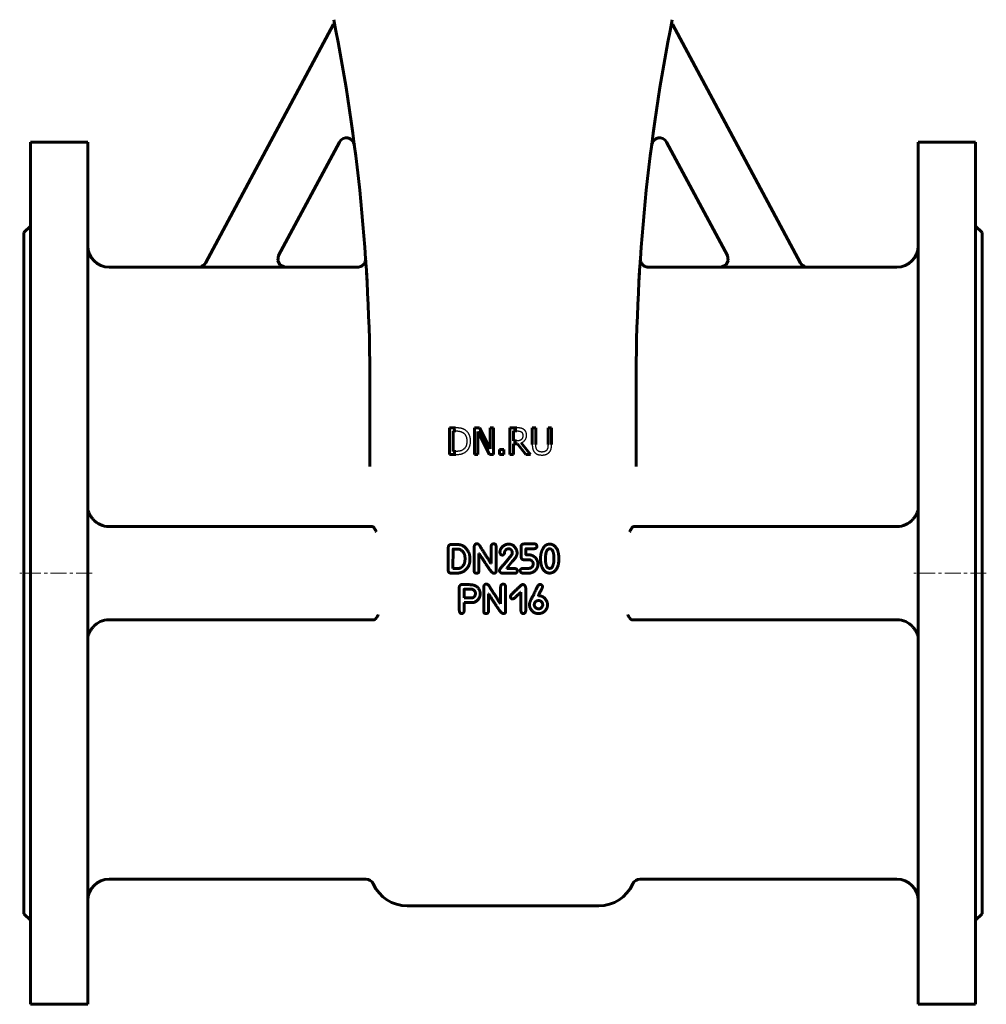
# Model space of a CAD drawing. Header units: millimetres. Extents: x -227 to 227, y -485 to 487.
# Tile 1 of 4: x -227 to 227, y -485 to -22. Entities that reach past the tile are written whole.
import ezdxf

# ---------------------------------------------------------------- set-up
doc = ezdxf.new("R2010")
doc.units = ezdxf.units.MM
for name, pattern in [('K5LT-1', [0]), ('K5LT_AXLED', [12, 7.5, -1.5, 1.5, -1.5]), ('K5LT_BASIC', [0])]:
    doc.linetypes.add(name, pattern=pattern)
doc.layers.add('Системный слой (1)', color=7, linetype='Continuous', true_color=0x6c6c6c)

# ---------------------------------------------------------------- blocks, each defined once
blk = doc.blocks.new('U3')
at = {"layer": 'Системный слой (1)', "color": 143, "linetype": 'K5LT_BASIC', "lineweight": 60, "true_color": 0x33acca}
for p, q in [((-225, -122.25), (-225, -282.25)), ((-225, -282.25), (-225, -442.25))]:
    blk.add_line(p, q, dxfattribs=at)
blk = doc.blocks.new('U8')
at = {"layer": 'Системный слой (1)', "color": 143, "linetype": 'K5LT_BASIC', "lineweight": 60, "true_color": 0x33acca}
for p, q in [((-105.39, -132.98), (-105.78, -135.37)), ((-105.78, -135.37), (-104.77, -137.37)), ((-104.77, -137.37), (-102.79, -138.43)), ((-102.79, -138.43), (-102.09, -138.5))]:
    blk.add_line(p, q, dxfattribs=at)
blk = doc.blocks.new('U9')
at = {"layer": 'Системный слой (1)', "color": 143, "linetype": 'K5LT_BASIC', "lineweight": 60, "true_color": 0x33acca}
for p, q in [((-195, -79.75), (-195, -282.25)), ((-195, -282.25), (-195, -484.75))]:
    blk.add_line(p, q, dxfattribs=at)
blk = doc.blocks.new('U12')
at = {"layer": 'Системный слой (1)', "color": 143, "linetype": 'K5LT_BASIC', "lineweight": 60, "true_color": 0x33acca}
for p, q in [((105.39, -132.98), (105.78, -135.37)), ((102.79, -138.43), (102.09, -138.5)), ((104.77, -137.37), (102.79, -138.43)), ((105.78, -135.37), (104.77, -137.37))]:
    blk.add_line(p, q, dxfattribs=at)
blk = doc.blocks.new('U15')
at = {"layer": 'Системный слой (1)', "color": 143, "linetype": 'K5LT_BASIC', "lineweight": 60, "true_color": 0x33acca}
for p, q in [((102.09, -138.5), (68.26, -138.5)), ((185, -138.5), (143.05, -138.5))]:
    blk.add_line(p, q, dxfattribs=at)
blk = doc.blocks.new('U21')
at = {"layer": 'Системный слой (1)', "color": 143, "linetype": 'K5LT_BASIC', "lineweight": 60, "true_color": 0x33acca}
for p, q in [((-143.05, -138.5), (-185, -138.5)), ((-68.26, -138.5), (-102.09, -138.5))]:
    blk.add_line(p, q, dxfattribs=at)
blk = doc.blocks.new('U25')
at = {"layer": 'Системный слой (1)', "color": 143, "linetype": 'K5LT_BASIC', "lineweight": 60, "true_color": 0x33acca}
for p, q in [((64.51, -134.63), (64.5, -134.77)), ((64.52, -134.52), (64.51, -134.54)), ((64.51, -134.54), (64.51, -134.63))]:
    blk.add_line(p, q, dxfattribs=at)
blk = doc.blocks.new('U26')
at = {"layer": 'Системный слой (1)', "color": 143, "linetype": 'K5LT_BASIC', "lineweight": 60, "true_color": 0x33acca}
for p, q in [((-222, -79.75), (-222, -282.25)), ((-222, -282.25), (-222, -484.75))]:
    blk.add_line(p, q, dxfattribs=at)
blk = doc.blocks.new('U30')
at = {"layer": 'Системный слой (1)', "color": 143, "linetype": 'K5LT_BASIC', "lineweight": 60, "true_color": 0x33acca}
for p, q in [((195, -79.75), (195, -282.25)), ((195, -282.25), (195, -484.75))]:
    blk.add_line(p, q, dxfattribs=at)
blk = doc.blocks.new('U32')
at = {"layer": 'Системный слой (1)', "color": 143, "linetype": 'K5LT_BASIC', "lineweight": 60, "true_color": 0x33acca}
for p, q in [((222, -79.75), (222, -282.25)), ((222, -282.25), (222, -484.75))]:
    blk.add_line(p, q, dxfattribs=at)
blk = doc.blocks.new('U38')
at = {"layer": 'Системный слой (1)', "color": 143, "linetype": 'K5LT_BASIC', "lineweight": 60, "true_color": 0x33acca}
for p, q in [((225, -122.25), (225, -282.25)), ((225, -282.25), (225, -442.25))]:
    blk.add_line(p, q, dxfattribs=at)

msp = doc.modelspace()

# ---------------------------------------------------------------- linework, layer by layer
at = {"layer": 'Системный слой (1)', "color": 143, "linetype": 'K5LT_BASIC', "lineweight": 60, "true_color": 0x33acca}
for p, q in [((-139.78, -136.59), (-79.55, -24.4)), ((-79.55, -24.4), (-79.02, -24.69)), ((79.55, -24.4), (79.02, -24.69)), ((139.78, -136.59), (79.55, -24.4)), ((-222, -79.75), (-195, -79.75)), ((-76.83, -79.77), (-105.43, -133.04)), ((76.83, -79.77), (105.43, -133.04)), ((222, -79.75), (195, -79.75)), ((-225, -122.25), (-222, -119.25)), ((225, -122.25), (222, -119.25)), ((-143.09, -138.57), (-102.13, -138.57)), ((-64.43, -135.87), (-64.52, -134.5)), ((-64.52, -134.51), (-64.5, -134.75)), ((64.43, -135.87), (64.52, -134.5)), ((143.09, -138.57), (102.13, -138.57)), ((-62.5, -232.2), (-62.5, -193.89)), ((62.5, -232.2), (62.5, -193.89)), ((-25.1, -214), (-25.1, -226.5)), ((-22.25, -214), (-25.1, -214)), ((-23.44, -215.44), (-22.17, -215.44)), ((-23.44, -225.07), (-23.44, -215.44)), ((-11.08, -214), (-13.44, -214)), ((-13.44, -214), (-13.44, -226.5)), ((-11.89, -215.73), (-6.36, -226.5)), ((-11.89, -226.5), (-11.89, -215.73)), ((-6.05, -223.9), (-11.08, -214)), ((-6.05, -214), (-6.05, -223.9)), ((-4.5, -214), (-6.05, -214)), ((-4.5, -226.5), (-4.5, -214)), ((6.46, -214), (3.24, -214)), ((3.24, -214), (3.24, -226.5)), ((4.9, -220.14), (4.9, -215.44)), ((4.9, -215.44), (6.56, -215.44)), ((15.42, -214), (13.76, -214)), ((13.76, -214), (13.76, -221.8)), ((15.42, -221.8), (15.42, -214)), ((22.8, -214), (21.14, -214)), ((21.14, -214), (21.14, -221.84)), ((22.8, -221.8), (22.8, -214)), ((6.36, -220.14), (4.9, -220.14)), ((4.9, -226.5), (4.9, -221.53)), ((4.9, -221.53), (6.81, -221.53)), ((6.81, -221.53), (10.76, -226.5)), ((12.92, -226.5), (8.47, -221.06)), ((-25.1, -226.5), (-22.22, -226.5)), ((-22.17, -225.07), (-23.44, -225.07)), ((-13.44, -226.5), (-11.89, -226.5)), ((-6.36, -226.5), (-4.5, -226.5)), ((-1.64, -224.11), (-1.64, -226.5)), ((0.37, -224.11), (-1.64, -224.11)), ((-1.64, -226.5), (0.37, -226.5)), ((0.37, -226.5), (0.37, -224.11)), ((3.24, -226.5), (4.9, -226.5)), ((10.76, -226.5), (12.92, -226.5)), ((-185, -260.38), (-61.54, -260.38)), ((-61.54, -260.38), (-61.34, -260.38)), ((61.54, -260.38), (61.34, -260.38)), ((185, -260.38), (61.54, -260.38)), ((-25.69, -270.09), (-25.69, -281.13)), ((-24.32, -268.82), (-24.65, -268.84)), ((-21.14, -268.82), (-24.32, -268.82)), ((-23.47, -271.05), (-23.5, -280.07)), ((-21.29, -270.94), (-23.36, -270.94)), ((-13.51, -269.74), (-13.51, -281.29)), ((-5.55, -269.79), (-5.55, -277.65)), ((-3.26, -281.61), (-3.26, -269.74)), ((2.58, -270.81), (2.95, -270.81)), ((4.38, -272.82), (4.38, -272.93)), ((6.65, -272.66), (6.54, -271.81)), ((8.46, -269.89), (8.46, -274.18)), ((14.58, -268.49), (9.75, -268.55)), ((10.72, -273.26), (10.72, -270.9)), ((10.82, -270.8), (14.47, -270.8)), ((-17.84, -275.72), (-17.84, -275.08)), ((-11.28, -273.04), (-11.18, -273.04)), ((-11.28, -281.29), (-11.28, -273.04)), ((4.06, -273.77), (0.57, -277.95)), ((1.79, -279.91), (4.33, -276.78)), ((12.54, -273.69), (11.09, -273.69)), ((19.95, -274.56), (19.9, -275.64)), ((26.24, -275.39), (26.24, -275.34)), ((-23.5, -280.07), (-23.39, -280.13)), ((-23.39, -280.13), (-21.29, -280.13)), ((-5.55, -277.65), (-5.65, -277.65)), ((-1.65, -280.96), (-1.65, -281.06)), ((1.79, -280.03), (1.79, -279.91)), ((5.39, -280.03), (1.79, -280.03)), ((6.75, -281.33), (6.75, -281.17)), ((12.22, -279.98), (9.21, -279.98)), ((14.15, -277.61), (14.15, -278.36)), ((16.4, -278.15), (16.4, -277.66)), ((21.75, -279.98), (22.22, -279.98)), ((-24.48, -282.25), (-21.56, -282.25)), ((-4.48, -282.23), (-4.11, -282.23)), ((-0.12, -282.31), (5.39, -282.31)), ((9.38, -282.25), (12.32, -282.25)), ((-20.59, -288.87), (-20.54, -299.22)), ((-16.5, -287.62), (-19.37, -287.62)), ((-14.38, -289.82), (-18.21, -289.82)), ((-9.06, -288.68), (-9.06, -300.24)), ((-1.1, -288.74), (-1.1, -296.6)), ((1.18, -300.56), (1.18, -288.68)), ((8.21, -291.24), (8.42, -291.24)), ((8.42, -291.24), (8.42, -299.87)), ((10.66, -299.97), (10.66, -289.14)), ((-18.25, -293.81), (-18.15, -293.91)), ((-18.15, -293.91), (-15.23, -293.91)), ((-6.84, -291.98), (-6.73, -291.98)), ((-6.84, -300.24), (-6.84, -291.98)), ((4.44, -294.38), (4.59, -294.38)), ((16.65, -292.87), (16.65, -292.82)), ((16.7, -292.87), (16.65, -292.87)), ((17.07, -295.13), (16.76, -295.13)), ((-18.25, -299.91), (-18.25, -296.09)), ((-18.25, -296.09), (-13.8, -296.09)), ((-1.1, -296.6), (-1.21, -296.6)), ((14.71, -296.96), (14.71, -297.27)), ((18.64, -297.37), (18.64, -297.07)), ((-60.62, -304.12), (-185, -304.12)), ((-60.62, -304.12), (-60.62, -304.12)), ((-0.03, -301.18), (0.33, -301.18)), ((60.62, -304.12), (60.62, -304.12)), ((60.62, -304.12), (185, -304.12)), ((-64.36, -426), (-185, -426)), ((185, -426), (64.36, -426)), ((-45, -438.5), (45, -438.5)), ((-225, -442.25), (-222, -445.25)), ((225, -442.25), (222, -445.25)), ((-222, -484.75), (-195, -484.75)), ((222, -484.75), (195, -484.75))]:
    msp.add_line(p, q, dxfattribs=at)
at = {"layer": 'Системный слой (1)', "color": 30, "linetype": 'K5LT_AXLED', "lineweight": 18, "true_color": 0xff8000}
for p, q in [((-193, -282.25), (-227, -282.25)), ((227, -282.25), (193, -282.25))]:
    msp.add_line(p, q, dxfattribs=at)
at = {"layer": 'Системный слой (1)', "color": 143, "linetype": 'K5LT_BASIC', "lineweight": 60, "true_color": 0x33acca}
for centre, radius, start, end in [((-937.5, -193.89), 875, 0, 11.30993), ((937.5, -193.89), 875, 168.69007, 180), ((-73.52, -81.54), 3.75, 7.409, 151.7693), ((73.52, -81.54), 3.75, 28.2307, 172.591), ((-185, -128.5), 10, 180, 270), ((185, -128.5), 10, 270, 0), ((-937.5, -193.89), 875, 3.87558, 3.89172), ((937.5, -193.89), 875, 176.10814, 176.12555), ((-185, -250.37), 10, 220.9658, 270), ((185, -250.37), 10, 270, 319.0342), ((-185, -314.12), 10, 90, 139.0342), ((185, -314.12), 10, 40.9658, 90), ((-185, -436), 10, 90, 180), ((-64.36, -429.75), 3.75, 24.3157, 90), ((-45, -421), 17.5, 204.3157, 270), ((45, -421), 17.5, 270, 335.6843), ((64.36, -429.75), 3.75, 90, 155.6843), ((185, -436), 10, 0, 90)]:
    msp.add_arc(centre, radius, start, end, dxfattribs=at)
at = {"layer": 'Системный слой (1)', "color": 7, "linetype": 'K5LT-1'}
for points, knots in [([(-102.13, -138.57), (-102.28, -138.57), (-102.58, -138.55), (-102.9, -138.49), (-103.14, -138.43), (-103.31, -138.38), (-103.47, -138.32), (-103.58, -138.27), (-103.66, -138.24), (-103.77, -138.19), (-103.99, -138.08), (-104.16, -137.97), (-104.3, -137.87), (-104.35, -137.84), (-104.41, -137.79), (-104.51, -137.71), (-104.71, -137.53), (-104.98, -137.26), (-105.25, -136.9), (-105.44, -136.58), (-105.56, -136.31), (-105.63, -136.15), (-105.66, -136.05), (-105.68, -136), (-105.7, -135.92), (-105.74, -135.8), (-105.8, -135.55), (-105.84, -135.33), (-105.85, -135.15), (-105.86, -135.09), (-105.86, -135), (-105.87, -134.86), (-105.87, -134.6), (-105.83, -134.24), (-105.74, -133.8), (-105.61, -133.4), (-105.49, -133.16), (-105.43, -133.04)], [0, 0, 0, 0, 0.0367768, 0.0735537, 0.0773402, 0.0964084, 0.1154767, 0.118994, 0.1251735, 0.1375325, 0.147988, 0.1831614, 0.186906, 0.1906189, 0.195804, 0.206174, 0.2225632, 0.2596926, 0.2956069, 0.3306344, 0.3493208, 0.3680073, 0.3716444, 0.3752623, 0.3807031, 0.3915847, 0.4060004, 0.4421793, 0.4459478, 0.4498222, 0.4559591, 0.4682331, 0.4824287, 0.5192439, 0.556059, 0.5884281, 0.6207972, 0.6207972, 0.6207972, 0.6207972]), ([(102.13, -138.57), (102.28, -138.57), (102.58, -138.55), (102.9, -138.49), (103.14, -138.43), (103.31, -138.38), (103.47, -138.32), (103.58, -138.27), (103.66, -138.24), (103.77, -138.19), (103.99, -138.08), (104.16, -137.97), (104.3, -137.87), (104.35, -137.84), (104.41, -137.79), (104.51, -137.71), (104.71, -137.53), (104.98, -137.26), (105.25, -136.9), (105.44, -136.58), (105.56, -136.31), (105.63, -136.15), (105.66, -136.05), (105.68, -136), (105.71, -135.92), (105.74, -135.8), (105.8, -135.55), (105.84, -135.33), (105.85, -135.15), (105.86, -135.09), (105.86, -135), (105.87, -134.86), (105.87, -134.6), (105.83, -134.24), (105.74, -133.81), (105.61, -133.4), (105.49, -133.16), (105.43, -133.04)], [0, 0, 0, 0, 0.0367786, 0.0735572, 0.077344, 0.0964138, 0.1154836, 0.1190002, 0.1251779, 0.1375333, 0.1479881, 0.1831538, 0.1868985, 0.1906114, 0.1957872, 0.2061387, 0.222565, 0.2596942, 0.2956053, 0.3306306, 0.3493142, 0.3679977, 0.3716342, 0.3752513, 0.3806947, 0.3915814, 0.4059793, 0.4421507, 0.4459185, 0.4497925, 0.4559274, 0.4681974, 0.482397, 0.5191829, 0.5559688, 0.588383, 0.6207972, 0.6207972, 0.6207972, 0.6207972]), ([(-139.78, -136.59), (-139.86, -136.73), (-140.02, -136.99), (-140.31, -137.35), (-140.57, -137.6), (-140.75, -137.75), (-140.88, -137.85), (-141.09, -137.99), (-141.34, -138.14), (-141.59, -138.25), (-141.73, -138.31), (-141.96, -138.39), (-142.14, -138.45), (-142.43, -138.51), (-142.7, -138.55), (-142.96, -138.57), (-143.09, -138.57)], [0, 0, 0, 0, 0.0372808, 0.0745616, 0.1125561, 0.1220114, 0.1314668, 0.1503774, 0.1838992, 0.200609, 0.2173188, 0.2212288, 0.2585585, 0.2623717, 0.2934389, 0.3245062, 0.3245062, 0.3245062, 0.3245062]), ([(139.78, -136.59), (139.86, -136.73), (140.02, -136.99), (140.31, -137.35), (140.57, -137.6), (140.75, -137.75), (140.88, -137.85), (141.09, -137.99), (141.34, -138.14), (141.59, -138.25), (141.73, -138.31), (141.96, -138.39), (142.14, -138.45), (142.43, -138.51), (142.7, -138.55), (142.96, -138.57), (143.09, -138.57)], [0, 0, 0, 0, 0.0372852, 0.0745703, 0.1125662, 0.1220212, 0.1314762, 0.1503862, 0.1839044, 0.2006154, 0.2173265, 0.2212288, 0.2585533, 0.2623664, 0.2934363, 0.3245062, 0.3245062, 0.3245062, 0.3245062]), ([(-17.78, -215), (-17.81, -214.97), (-17.89, -214.93), (-18.04, -214.83), (-18.2, -214.75), (-18.37, -214.66), (-18.51, -214.6), (-18.65, -214.54), (-18.79, -214.49), (-18.94, -214.43), (-19.09, -214.38), (-19.25, -214.33), (-19.37, -214.3), (-19.46, -214.28), (-19.53, -214.26), (-19.61, -214.24), (-19.72, -214.21), (-19.82, -214.19), (-19.93, -214.17), (-20.07, -214.15), (-20.32, -214.11), (-20.69, -214.07), (-21.09, -214.04), (-21.42, -214.02), (-21.69, -214.01), (-21.97, -214.01), (-22.16, -214), (-22.25, -214)], [-1.166779, -1.166779, -1.166779, -1.166779, -1.121743, -1.076706, -0.986633, -0.939168, -0.891703, -0.844237, -0.796772, -0.749307, -0.701842, -0.654376, -0.606911, -0.592293, -0.577675, -0.548439, -0.519204, -0.489968, -0.463871, -0.437773, -0.385579, -0.289184, -0.192789, -0.144592, -0.096395, -0.048197, 0, 0, 0, 0]), ([(-22.17, -215.44), (-22.11, -215.44), (-21.98, -215.44), (-21.79, -215.45), (-21.6, -215.45), (-21.43, -215.46), (-21.27, -215.48), (-21.12, -215.49), (-20.97, -215.5), (-20.84, -215.52), (-20.71, -215.54), (-20.59, -215.56), (-20.48, -215.58), (-20.39, -215.6), (-20.32, -215.61), (-20.26, -215.63), (-20.18, -215.65), (-20.08, -215.67), (-19.99, -215.7), (-19.9, -215.73), (-19.77, -215.77), (-19.65, -215.82), (-19.4, -215.92), (-19.14, -216.04), (-18.93, -216.16), (-18.87, -216.19)], [-0.2002235, -0.2002235, -0.2002235, -0.2002235, -0.1913487, -0.1824739, -0.1735991, -0.1647243, -0.1568399, -0.1489555, -0.1410711, -0.1331867, -0.1261496, -0.1191124, -0.1120753, -0.1050382, -0.1018794, -0.0987205, -0.0924028, -0.0860851, -0.0797674, -0.0734498, -0.0671321, -0.0544967, -0.0468704, -0.0139734, 0, 0, 0, 0]), ([(-18.87, -216.19), (-18.8, -216.23), (-18.67, -216.32), (-18.53, -216.42), (-18.4, -216.53), (-18.3, -216.62), (-18.19, -216.72), (-18.12, -216.8), (-18.04, -216.88), (-17.94, -217), (-17.86, -217.1), (-17.8, -217.19), (-17.76, -217.24), (-17.69, -217.34), (-17.63, -217.45), (-17.51, -217.65), (-17.41, -217.88), (-17.3, -218.16), (-17.24, -218.34), (-17.15, -218.62), (-17.09, -218.92), (-17.03, -219.27), (-17.01, -219.51), (-16.99, -219.72), (-16.98, -219.89), (-16.98, -220.07), (-16.98, -220.18), (-16.98, -220.24)], [-0.3749552, -0.3749552, -0.3749552, -0.3749552, -0.3560366, -0.3371181, -0.3331267, -0.3149295, -0.3058309, -0.2967323, -0.2876065, -0.2784807, -0.2602292, -0.2565321, -0.2524445, -0.2442694, -0.227919, -0.223649, -0.1866782, -0.1681929, -0.1497075, -0.1411679, -0.0986821, -0.0774393, -0.0561964, -0.0421473, -0.0280982, -0.0140491, 0, 0, 0, 0]), ([(-15.24, -220.26), (-15.24, -220.18), (-15.25, -220.01), (-15.26, -219.75), (-15.27, -219.51), (-15.3, -219.19), (-15.36, -218.82), (-15.44, -218.41), (-15.54, -218.03), (-15.66, -217.68), (-15.79, -217.37), (-15.92, -217.09), (-16.06, -216.82), (-16.18, -216.63), (-16.37, -216.34), (-16.65, -215.97), (-17.12, -215.49), (-17.51, -215.18), (-17.74, -215.02), (-17.78, -215)], [-0.3878233, -0.3878233, -0.3878233, -0.3878233, -0.3739824, -0.3601415, -0.3463006, -0.3324597, -0.3067193, -0.2809788, -0.2567423, -0.2325057, -0.2122391, -0.1919725, -0.1717278, -0.1514831, -0.1471088, -0.1022452, -0.0557703, -0.009942, 0, 0, 0, 0]), ([(9.64, -214.66), (9.57, -214.62), (9.43, -214.53), (9.27, -214.45), (9.05, -214.34), (8.83, -214.26), (8.55, -214.18), (8.41, -214.15), (8.32, -214.13), (8.28, -214.12), (8.21, -214.11), (8.1, -214.1), (7.92, -214.07), (7.6, -214.04), (7.12, -214.01), (6.69, -214), (6.46, -214)], [-0.2641886, -0.2641886, -0.2641886, -0.2641886, -0.2430545, -0.2219205, -0.217669, -0.17794, -0.1586133, -0.1392866, -0.1378732, -0.1350465, -0.1293929, -0.1180859, -0.1053984, -0.0826652, -0.0424828, 0, 0, 0, 0]), ([(6.56, -215.44), (6.6, -215.44), (6.68, -215.44), (6.8, -215.45), (6.92, -215.45), (7.04, -215.46), (7.14, -215.46), (7.24, -215.47), (7.33, -215.48), (7.41, -215.49), (7.5, -215.5), (7.6, -215.52), (7.71, -215.54), (7.84, -215.57), (7.96, -215.6), (8.07, -215.64), (8.16, -215.67), (8.29, -215.72), (8.41, -215.79), (8.51, -215.85), (8.54, -215.87)], [-0.1727059, -0.1727059, -0.1727059, -0.1727059, -0.1646418, -0.1565777, -0.1485136, -0.1404496, -0.1333003, -0.126151, -0.1190017, -0.1118525, -0.1054883, -0.0991242, -0.0863958, -0.0750066, -0.0636174, -0.0522281, -0.0408389, -0.0367133, -0.0098092, 0, 0, 0, 0]), ([(8.54, -215.87), (8.57, -215.89), (8.64, -215.94), (8.7, -215.99), (8.79, -216.07), (8.89, -216.17), (9.02, -216.34), (9.1, -216.49), (9.16, -216.61), (9.21, -216.74), (9.25, -216.86), (9.28, -217.02), (9.32, -217.19), (9.33, -217.39), (9.33, -217.5), (9.33, -217.53)], [-0.1339105, -0.1339105, -0.1339105, -0.1339105, -0.1257314, -0.1175522, -0.1158941, -0.1005606, -0.0856848, -0.0704974, -0.0629037, -0.05531, -0.0403128, -0.0379971, -0.0213373, -0.0046776, 0, 0, 0, 0]), ([(11.06, -217.4), (11.06, -217.35), (11.06, -217.27), (11.06, -217.14), (11.05, -217.01), (11.04, -216.89), (11.02, -216.78), (11, -216.67), (10.98, -216.57), (10.96, -216.47), (10.94, -216.39), (10.92, -216.33), (10.91, -216.27), (10.88, -216.18), (10.84, -216.07), (10.78, -215.93), (10.71, -215.8), (10.64, -215.68), (10.58, -215.58), (10.52, -215.5), (10.48, -215.44), (10.45, -215.4), (10.38, -215.32), (10.31, -215.23), (10.2, -215.11), (10, -214.91), (9.79, -214.76), (9.64, -214.66)], [-0.3171963, -0.3171963, -0.3171963, -0.3171963, -0.3019589, -0.2867216, -0.2714842, -0.2562468, -0.2434328, -0.2306187, -0.2178046, -0.2049906, -0.1936035, -0.18791, -0.1822165, -0.1737218, -0.1567322, -0.1422724, -0.1278126, -0.116579, -0.1053454, -0.0990889, -0.0928325, -0.0887025, -0.0845725, -0.0680526, -0.0623044, -0.0419523, 0, 0, 0, 0]), ([(-16.98, -220.24), (-16.98, -220.31), (-16.98, -220.45), (-16.98, -220.66), (-17, -220.86), (-17.01, -221.05), (-17.03, -221.22), (-17.06, -221.45), (-17.11, -221.71), (-17.17, -222), (-17.25, -222.26), (-17.33, -222.49), (-17.42, -222.69), (-17.52, -222.89), (-17.66, -223.14), (-17.86, -223.45), (-18.15, -223.78), (-18.45, -224.04), (-18.64, -224.18), (-18.72, -224.23)], [-0.452495, -0.452495, -0.452495, -0.452495, -0.436047, -0.419599, -0.4031511, -0.3867031, -0.3717284, -0.3567538, -0.3268046, -0.2992599, -0.2717152, -0.2478501, -0.223985, -0.200485, -0.1769849, -0.1299847, -0.0794218, -0.0295988, 0, 0, 0, 0]), ([(-17.8, -225.5), (-17.62, -225.38), (-17.43, -225.24), (-17.09, -224.95), (-16.91, -224.76), (-16.73, -224.56), (-16.66, -224.47), (-16.53, -224.32), (-16.36, -224.08), (-16.2, -223.84), (-16.08, -223.63), (-15.97, -223.41), (-15.83, -223.13), (-15.69, -222.79), (-15.56, -222.45), (-15.49, -222.19), (-15.39, -221.8), (-15.29, -221.27), (-15.25, -220.67), (-15.24, -220.32), (-15.24, -220.26)], [-0.4573157, -0.4573157, -0.4573157, -0.4573157, -0.4052058, -0.3997593, -0.3468874, -0.3413652, -0.3342776, -0.3201026, -0.2932297, -0.2656183, -0.2518125, -0.2380068, -0.2103953, -0.1827839, -0.1560254, -0.1292669, -0.1240536, -0.0692953, -0.011911, 0, 0, 0, 0]), ([(8.62, -219.49), (8.56, -219.55), (8.5, -219.61), (8.4, -219.69), (8.34, -219.73), (8.28, -219.77), (8.24, -219.79), (8.22, -219.8), (8.2, -219.81), (8.17, -219.83), (8.14, -219.84), (8.1, -219.86), (8.05, -219.89), (8, -219.91), (7.95, -219.93), (7.91, -219.94), (7.88, -219.95), (7.84, -219.97), (7.81, -219.98), (7.78, -219.99), (7.74, -220), (7.7, -220.01), (7.67, -220.01), (7.64, -220.02), (7.62, -220.02), (7.6, -220.03), (7.58, -220.03), (7.56, -220.03), (7.53, -220.04), (7.49, -220.05), (7.42, -220.06), (7.34, -220.07), (7.23, -220.09), (7.11, -220.1), (7, -220.12), (6.85, -220.13), (6.69, -220.14), (6.52, -220.14), (6.43, -220.14), (6.39, -220.14), (6.36, -220.14)], [-0.1387188, -0.1387188, -0.1387188, -0.1387188, -0.132323, -0.1316572, -0.1285215, -0.1269536, -0.1253858, -0.1251559, -0.1246962, -0.1237767, -0.1228573, -0.1219378, -0.1200989, -0.11826, -0.1168591, -0.1154582, -0.1140573, -0.1126565, -0.1115096, -0.1103628, -0.1080692, -0.1060946, -0.1041199, -0.1021453, -0.1001707, -0.0986869, -0.0972032, -0.0957194, -0.0942357, -0.08981, -0.0853843, -0.0779911, -0.0705979, -0.0573407, -0.0507121, -0.0440835, -0.0220417, -0.0110209, -0.0055104, 0, 0, 0, 0]), ([(8.47, -221.06), (8.57, -221.03), (8.75, -220.95), (8.95, -220.86), (9.21, -220.72), (9.52, -220.52), (9.85, -220.26), (10.08, -220.03), (10.28, -219.8), (10.46, -219.56), (10.61, -219.31), (10.74, -219.07), (10.87, -218.74), (10.95, -218.44), (11, -218.19), (11.03, -218.01), (11.05, -217.79), (11.06, -217.61), (11.06, -217.49), (11.06, -217.43), (11.06, -217.4)], [-0.2428036, -0.2428036, -0.2428036, -0.2428036, -0.2281202, -0.2134368, -0.2105001, -0.1833103, -0.1574532, -0.1448938, -0.1323343, -0.1084105, -0.0975813, -0.0867522, -0.0650939, -0.0429174, -0.0398171, -0.0281776, -0.016538, -0.008269, -0.0041345, 0, 0, 0, 0]), ([(9.33, -217.53), (9.33, -217.57), (9.33, -217.64), (9.33, -217.75), (9.32, -217.86), (9.31, -217.97), (9.3, -218.06), (9.28, -218.19), (9.25, -218.33), (9.21, -218.5), (9.17, -218.64), (9.12, -218.78), (9.04, -218.94), (8.93, -219.13), (8.81, -219.3), (8.7, -219.42), (8.65, -219.47), (8.62, -219.49)], [-0.153701, -0.153701, -0.153701, -0.153701, -0.1468901, -0.1400792, -0.1332683, -0.1264574, -0.1202009, -0.1139445, -0.1014316, -0.0898034, -0.0781752, -0.0677544, -0.0573337, -0.0370975, -0.0168614, -0.0084307, 0, 0, 0, 0]), ([(13.76, -221.8), (13.76, -221.88), (13.76, -222.03), (13.76, -222.25), (13.77, -222.47), (13.79, -222.67), (13.8, -222.86), (13.83, -223.09), (13.86, -223.31), (13.9, -223.51), (13.92, -223.65), (13.96, -223.79), (13.99, -223.92), (14.02, -224.04), (14.06, -224.15), (14.09, -224.26), (14.13, -224.37), (14.18, -224.48), (14.24, -224.62), (14.36, -224.85), (14.55, -225.16), (14.77, -225.43), (14.91, -225.57), (14.95, -225.61)], [-0.2116295, -0.2116295, -0.2116295, -0.2116295, -0.2025291, -0.1934286, -0.1843282, -0.1752277, -0.1670708, -0.1589139, -0.1426001, -0.1352387, -0.1278774, -0.120516, -0.1131546, -0.1065386, -0.0999227, -0.0933067, -0.0866907, -0.0801932, -0.0736958, -0.0607008, -0.0350474, -0.009394, 0, 0, 0, 0]), ([(15.96, -224.33), (15.92, -224.28), (15.86, -224.18), (15.8, -224.06), (15.74, -223.95), (15.69, -223.83), (15.65, -223.7), (15.62, -223.61), (15.6, -223.55), (15.57, -223.46), (15.55, -223.37), (15.54, -223.29), (15.52, -223.23), (15.51, -223.14), (15.49, -223.04), (15.48, -222.93), (15.47, -222.83), (15.45, -222.68), (15.44, -222.48), (15.43, -222.3), (15.42, -222.16), (15.42, -222.04), (15.42, -221.92), (15.42, -221.84), (15.42, -221.8)], [-0.5635178, -0.5635178, -0.5635178, -0.5635178, -0.5199182, -0.4763186, -0.4673032, -0.4231448, -0.3789864, -0.3698597, -0.3563375, -0.3292931, -0.3022486, -0.2887264, -0.2752042, -0.2582932, -0.2244713, -0.2075603, -0.1906493, -0.1568273, -0.1176205, -0.0784137, -0.0588103, -0.0392068, -0.0196034, 0, 0, 0, 0]), ([(21.14, -221.84), (21.14, -221.89), (21.14, -221.99), (21.14, -222.14), (21.13, -222.28), (21.13, -222.42), (21.12, -222.56), (21.11, -222.73), (21.09, -222.88), (21.07, -223.02), (21.06, -223.11), (21.04, -223.2), (21.03, -223.28), (21.01, -223.36), (20.99, -223.43), (20.97, -223.51), (20.95, -223.59), (20.93, -223.66), (20.9, -223.76), (20.86, -223.84), (20.79, -224), (20.72, -224.15), (20.63, -224.29), (20.6, -224.33)], [-0.1428385, -0.1428385, -0.1428385, -0.1428385, -0.1363464, -0.1298543, -0.1233623, -0.1168702, -0.1103782, -0.1038861, -0.090902, -0.0858528, -0.0808035, -0.0757543, -0.070705, -0.0658919, -0.0610787, -0.0562655, -0.0514523, -0.0466391, -0.041826, -0.0321996, -0.0301315, -0.0088107, 0, 0, 0, 0]), ([(21.61, -225.61), (21.66, -225.56), (21.76, -225.46), (21.86, -225.34), (22, -225.17), (22.17, -224.93), (22.33, -224.61), (22.44, -224.34), (22.51, -224.13), (22.58, -223.92), (22.63, -223.69), (22.67, -223.46), (22.72, -223.17), (22.78, -222.65), (22.8, -222.16), (22.8, -221.8)], [-0.3289804, -0.3289804, -0.3289804, -0.3289804, -0.3099248, -0.2908691, -0.2868873, -0.2492771, -0.2108687, -0.1916645, -0.1724603, -0.1533868, -0.1343132, -0.1161827, -0.0980521, -0.0669158, 0, 0, 0, 0]), ([(-22.22, -226.5), (-22.14, -226.5), (-21.98, -226.5), (-21.75, -226.5), (-21.52, -226.49), (-21.3, -226.48), (-21.09, -226.47), (-20.82, -226.45), (-20.55, -226.43), (-20.27, -226.39), (-20.06, -226.36), (-19.89, -226.33), (-19.76, -226.31), (-19.68, -226.29), (-19.61, -226.28), (-19.53, -226.26), (-19.44, -226.23), (-19.35, -226.21), (-19.24, -226.18), (-19.07, -226.12), (-18.81, -226.03), (-18.4, -225.85), (-18.06, -225.67), (-17.83, -225.52), (-17.8, -225.5)], [-0.8024027, -0.8024027, -0.8024027, -0.8024027, -0.7702862, -0.7381697, -0.7060533, -0.6739368, -0.6418203, -0.6097039, -0.5454709, -0.5063945, -0.4673181, -0.4282417, -0.4087035, -0.3891653, -0.3767884, -0.3644115, -0.3396576, -0.3229278, -0.306198, -0.2768289, -0.2126367, -0.1484445, -0.0200601, 0, 0, 0, 0]), ([(-18.72, -224.23), (-18.79, -224.28), (-18.93, -224.38), (-19.09, -224.47), (-19.33, -224.59), (-19.52, -224.68), (-19.72, -224.75), (-19.81, -224.78), (-19.92, -224.81), (-20.04, -224.84), (-20.16, -224.87), (-20.29, -224.9), (-20.47, -224.94), (-20.66, -224.97), (-20.85, -224.99), (-21, -225.01), (-21.16, -225.02), (-21.33, -225.04), (-21.52, -225.05), (-21.73, -225.06), (-21.95, -225.06), (-22.1, -225.07), (-22.17, -225.07)], [-0.2123207, -0.2123207, -0.2123207, -0.2123207, -0.1959852, -0.1796498, -0.1762673, -0.1435812, -0.1401974, -0.1354558, -0.1259728, -0.1185366, -0.1111005, -0.1026408, -0.0941812, -0.077262, -0.0688024, -0.0603427, -0.0518831, -0.0434235, -0.0325676, -0.0217118, -0.0108559, 0, 0, 0, 0]), ([(14.95, -225.61), (15, -225.66), (15.11, -225.77), (15.24, -225.87), (15.37, -225.97), (15.47, -226.04), (15.6, -226.12), (15.68, -226.17), (15.75, -226.21), (15.84, -226.26), (15.96, -226.32), (16.12, -226.39), (16.24, -226.44), (16.32, -226.47), (16.36, -226.48), (16.4, -226.5), (16.47, -226.52), (16.58, -226.55), (16.73, -226.59), (16.92, -226.64), (17.19, -226.69), (17.61, -226.75), (18.03, -226.77), (18.28, -226.77)], [-0.5294399, -0.5294399, -0.5294399, -0.5294399, -0.4885622, -0.4476845, -0.4394006, -0.3976498, -0.3767744, -0.3558989, -0.3474219, -0.3318265, -0.3006357, -0.2694448, -0.238254, -0.2271687, -0.221626, -0.2160833, -0.201814, -0.1875446, -0.1590059, -0.1350089, -0.1110119, -0.0587863, 0, 0, 0, 0]), ([(18.28, -225.35), (18.23, -225.35), (18.15, -225.35), (18.03, -225.34), (17.92, -225.34), (17.8, -225.33), (17.7, -225.31), (17.57, -225.3), (17.35, -225.26), (17.08, -225.18), (16.8, -225.07), (16.56, -224.93), (16.35, -224.78), (16.16, -224.6), (16.04, -224.44), (15.97, -224.35), (15.96, -224.33)], [-0.2663375, -0.2663375, -0.2663375, -0.2663375, -0.256398, -0.2464585, -0.236519, -0.2265795, -0.217469, -0.2083585, -0.1901375, -0.1563546, -0.1259533, -0.0963945, -0.0672102, -0.0380259, -0.0094078, 0, 0, 0, 0]), ([(20.6, -224.33), (20.58, -224.36), (20.53, -224.43), (20.48, -224.5), (20.39, -224.6), (20.27, -224.72), (20.1, -224.85), (19.95, -224.95), (19.84, -225.01), (19.73, -225.06), (19.65, -225.1), (19.57, -225.13), (19.47, -225.17), (19.35, -225.2), (19.16, -225.26), (19, -225.29), (18.72, -225.33), (18.51, -225.35), (18.32, -225.35), (18.28, -225.35)], [-0.1756812, -0.1756812, -0.1756812, -0.1756812, -0.1666365, -0.1575918, -0.1556902, -0.1377043, -0.1191968, -0.109943, -0.1006893, -0.091561, -0.0869969, -0.0824328, -0.0738388, -0.0652448, -0.0583391, -0.0371013, -0.0330202, -0.0077014, 0, 0, 0, 0]), ([(18.28, -226.77), (18.34, -226.77), (18.46, -226.77), (18.64, -226.76), (18.82, -226.75), (18.98, -226.74), (19.14, -226.72), (19.33, -226.7), (19.51, -226.67), (19.68, -226.64), (19.8, -226.61), (19.92, -226.58), (20.13, -226.52), (20.33, -226.45), (20.52, -226.36), (20.64, -226.31), (20.74, -226.25), (20.94, -226.14), (21.21, -225.97), (21.46, -225.75), (21.59, -225.63), (21.61, -225.61)], [-0.2182194, -0.2182194, -0.2182194, -0.2182194, -0.2093785, -0.2005376, -0.1916967, -0.1828558, -0.1748616, -0.1668675, -0.1508792, -0.143587, -0.1362948, -0.1290026, -0.1217104, -0.0948219, -0.0880998, -0.0813777, -0.0679334, -0.0651108, -0.0353998, -0.0041228, 0, 0, 0, 0])]:
    msp.add_open_spline(points, degree=3, knots=knots, dxfattribs=at)
at = {"layer": 'Системный слой (1)', "color": 143, "linetype": 'K5LT_BASIC', "lineweight": 60, "true_color": 0x33acca}
for points, knots in [([(-143.05, -138.5), (-142.28, -138.5), (-140.94, -138.07), (-140.02, -137.03), (-139.75, -136.52)], [0, 0, 0, 0, 0.571428, 1, 1, 1, 1]), ([(-64.52, -134.51), (-64.52, -134.51), (-64.52, -134.51), (-64.52, -134.52), (-64.52, -134.52), (-64.52, -134.52), (-64.52, -134.52), (-64.52, -134.52), (-64.52, -134.53), (-64.52, -134.53), (-64.52, -134.53), (-64.52, -134.54), (-64.52, -134.54), (-64.51, -134.55), (-64.51, -134.55), (-64.51, -134.56), (-64.51, -134.56), (-64.51, -134.56), (-64.51, -134.56), (-64.51, -134.57), (-64.51, -134.58), (-64.51, -134.58), (-64.51, -134.59), (-64.51, -134.6), (-64.51, -134.61), (-64.51, -134.62), (-64.51, -134.63), (-64.51, -134.64), (-64.51, -134.65), (-64.51, -134.66), (-64.51, -134.68), (-64.51, -134.7), (-64.51, -134.71), (-64.51, -134.75), (-64.51, -134.77), (-64.51, -134.82), (-64.51, -134.85), (-64.51, -134.93), (-64.52, -134.98), (-64.53, -135.14), (-64.54, -135.24), (-64.59, -135.51), (-64.62, -135.68), (-64.72, -136), (-64.78, -136.16), (-64.92, -136.47), (-65, -136.61), (-65.18, -136.89), (-65.27, -137.02), (-65.47, -137.26), (-65.58, -137.38), (-65.82, -137.6), (-65.95, -137.7), (-66.23, -137.9), (-66.38, -137.99), (-66.69, -138.15), (-66.85, -138.22), (-67.18, -138.34), (-67.35, -138.39), (-67.68, -138.46), (-67.85, -138.48), (-68.1, -138.5), (-68.18, -138.5), (-68.26, -138.5)], [0, 0, 0, 0, 0.873043, 0.873043, 1.488255, 1.488255, 1.758757, 1.758757, 2.029259, 2.029259, 2.299761, 2.299761, 2.41821, 2.41821, 2.559759, 2.559759, 2.570264, 2.570264, 2.66009, 2.66009, 2.723813, 2.723813, 2.787536, 2.787536, 2.862279, 2.862279, 2.937022, 2.937022, 2.989917, 2.989917, 3.095705, 3.095705, 3.196334, 3.196334, 3.397591, 3.397591, 3.624254, 3.624254, 4.07758, 4.07758, 4.984232, 4.984232, 6.423143, 6.423143, 7.867645, 7.867645, 9.286302, 9.286302, 10.654381, 10.654381, 11.980309, 11.980309, 13.419207, 13.419207, 14.899589, 14.899589, 16.394177, 16.394177, 17.870668, 17.870668, 19.303147, 19.303147, 20, 20, 20, 20]), ([(64.52, -134.52), (64.52, -134.52), (64.52, -134.52), (64.52, -134.52), (64.52, -134.52), (64.52, -134.53), (64.52, -134.53), (64.51, -134.54), (64.51, -134.54), (64.51, -134.55), (64.51, -134.55), (64.51, -134.56), (64.51, -134.56), (64.51, -134.56), (64.51, -134.56), (64.51, -134.57), (64.51, -134.57), (64.51, -134.58), (64.51, -134.58), (64.51, -134.59), (64.51, -134.59), (64.51, -134.61), (64.51, -134.61), (64.51, -134.62), (64.51, -134.62), (64.51, -134.63), (64.51, -134.64), (64.51, -134.65), (64.51, -134.66), (64.51, -134.68), (64.51, -134.69), (64.51, -134.73), (64.51, -134.75), (64.51, -134.79), (64.51, -134.81), (64.51, -134.88), (64.51, -134.92), (64.52, -135.06), (64.53, -135.15), (64.56, -135.4), (64.6, -135.57), (64.69, -135.89), (64.74, -136.06), (64.87, -136.37), (64.95, -136.52), (65.11, -136.8), (65.21, -136.93), (65.4, -137.18), (65.51, -137.3), (65.73, -137.52), (65.86, -137.63), (66.13, -137.84), (66.28, -137.93), (66.58, -138.1), (66.74, -138.18), (67.07, -138.3), (67.23, -138.36), (67.57, -138.44), (67.74, -138.47), (68.02, -138.49), (68.14, -138.5), (68.26, -138.5)], [0, 0, 0, 0, 0.621617, 0.621617, 1.013895, 1.013895, 1.406174, 1.406174, 1.412892, 1.412892, 1.538024, 1.538024, 1.548346, 1.548346, 1.60536, 1.60536, 1.663867, 1.663867, 1.722373, 1.722373, 1.78088, 1.78088, 1.854719, 1.854719, 1.880217, 1.880217, 1.931212, 1.931212, 2.033204, 2.033204, 2.127535, 2.127535, 2.316197, 2.316197, 2.519306, 2.519306, 2.925526, 2.925526, 3.737964, 3.737964, 5.258895, 5.258895, 6.791947, 6.791947, 8.304805, 8.304805, 9.768984, 9.768984, 11.16418, 11.16418, 12.677314, 12.677314, 14.23926, 14.23926, 15.823486, 15.823486, 17.396152, 17.396152, 18.927589, 18.927589, 20, 20, 20, 20]), ([(143.05, -138.5), (142.28, -138.5), (140.94, -138.07), (140.02, -137.03), (139.75, -136.52)], [0, 0, 0, 0, 0.571428, 1, 1, 1, 1]), ([(-63.75, -147.16), (-63.78, -146.63), (-63.81, -146.12), (-63.86, -145.13), (-63.89, -144.65), (-63.94, -143.73), (-63.97, -143.28), (-64, -142.76), (-64, -142.67), (-64.01, -142.57), (-64.01, -142.55), (-64.01, -142.52), (-64.01, -142.5), (-64.01, -142.48), (-64.01, -142.47), (-64.01, -142.46), (-64.01, -142.45), (-64.01, -142.45), (-64.01, -142.45), (-64.01, -142.45), (-64.01, -142.44), (-64.01, -142.44), (-64.01, -142.44), (-64.01, -142.44), (-64.01, -142.44), (-64.01, -142.44), (-64.01, -142.43), (-64.01, -142.43), (-64.01, -142.42), (-64.02, -142.41), (-64.02, -142.4), (-64.02, -142.38), (-64.02, -142.36), (-64.02, -142.31), (-64.02, -142.28), (-64.03, -142.19), (-64.03, -142.12), (-64.04, -142.04), (-64.04, -142.01), (-64.05, -141.89), (-64.05, -141.78), (-64.07, -141.44), (-64.09, -141.2), (-64.11, -140.79), (-64.13, -140.52), (-64.14, -140.36)], [0, 0, 0, 0, 5.209711, 5.209711, 10.419422, 10.419422, 15.629133, 15.629133, 16.71439, 16.71439, 16.892947, 16.892947, 17.099278, 17.099278, 17.220565, 17.220565, 17.258785, 17.258785, 17.270829, 17.270829, 17.282873, 17.282873, 17.290635, 17.290635, 17.304017, 17.304017, 17.329711, 17.329711, 17.380564, 17.380564, 17.482002, 17.482002, 17.684341, 17.684341, 18.087951, 18.087951, 18.893028, 18.893028, 19.182991, 19.182991, 20.4989, 20.4989, 23.70208, 23.70208, 26.048554, 26.048554, 26.048554, 26.048554]), ([(63.75, -147.08), (63.78, -146.56), (63.81, -146.06), (63.86, -145.08), (63.89, -144.61), (63.94, -143.69), (63.97, -143.25), (64, -142.75), (64, -142.68), (64, -142.61), (64, -142.6), (64.01, -142.57), (64.01, -142.53), (64.01, -142.48), (64.01, -142.47), (64.01, -142.46), (64.01, -142.45), (64.01, -142.45), (64.01, -142.45), (64.01, -142.45), (64.01, -142.44), (64.01, -142.44), (64.01, -142.44), (64.01, -142.44), (64.01, -142.44), (64.01, -142.44), (64.01, -142.43), (64.01, -142.43), (64.01, -142.42), (64.02, -142.41), (64.02, -142.4), (64.02, -142.38), (64.02, -142.36), (64.02, -142.31), (64.02, -142.28), (64.03, -142.2), (64.03, -142.14), (64.04, -142.08), (64.04, -142.07), (64.04, -141.93), (64.05, -141.81), (64.07, -141.44), (64.09, -141.2), (64.11, -140.79), (64.13, -140.53), (64.14, -140.36)], [0, 0, 0, 0, 5.275332, 5.275332, 10.550664, 10.550664, 15.825997, 15.825997, 16.719141, 16.719141, 16.743968, 16.743968, 17.207833, 17.207833, 17.346221, 17.346221, 17.387507, 17.387507, 17.399825, 17.399825, 17.412142, 17.412142, 17.42008, 17.42008, 17.433766, 17.433766, 17.460042, 17.460042, 17.512049, 17.512049, 17.615787, 17.615787, 17.822717, 17.822717, 18.235481, 18.235481, 18.912564, 18.912564, 19.058821, 19.058821, 20.701121, 20.701121, 23.976961, 23.976961, 26.376661, 26.376661, 26.376661, 26.376661]), ([(-192.55, -256.93), (-192.86, -256.58), (-193.32, -255.99), (-193.85, -255.21), (-194.17, -254.66), (-194.48, -254.05), (-194.76, -253.35), (-194.96, -252.53), (-195, -251.99), (-195, -251.75)], [0, 0, 0, 0, 2.027304, 3.33213, 4.476576, 5.188323, 6.788202, 8.545849, 10, 10, 10, 10]), ([(192.55, -256.93), (192.86, -256.58), (193.32, -255.99), (193.85, -255.21), (194.17, -254.66), (194.48, -254.05), (194.76, -253.35), (194.96, -252.53), (195, -251.99), (195, -251.75)], [0, 0, 0, 0, 2.027304, 3.33213, 4.476576, 5.188323, 6.788202, 8.545849, 10, 10, 10, 10]), ([(-59.47, -262.87), (-59.51, -262.79), (-59.61, -262.6), (-59.78, -262.28), (-59.96, -261.94), (-60.13, -261.63), (-60.25, -261.42), (-60.4, -261.19), (-60.55, -260.97), (-60.73, -260.76), (-60.87, -260.6), (-61.03, -260.48), (-61.19, -260.4), (-61.29, -260.38), (-61.34, -260.38)], [0, 0, 0, 0, 1.374982, 2.920601, 4.470523, 5.853153, 6.968958, 7.350158, 9.22125, 10.280525, 11.289899, 12.534938, 13.677345, 15, 15, 15, 15]), ([(59.47, -262.87), (59.51, -262.79), (59.61, -262.6), (59.78, -262.28), (59.96, -261.94), (60.13, -261.63), (60.25, -261.42), (60.4, -261.19), (60.55, -260.97), (60.73, -260.76), (60.87, -260.6), (61.03, -260.48), (61.19, -260.4), (61.29, -260.38), (61.34, -260.38)], [0, 0, 0, 0, 1.374982, 2.920601, 4.470523, 5.853153, 6.968958, 7.350158, 9.22125, 10.280525, 11.289899, 12.534938, 13.677345, 15, 15, 15, 15]), ([(-60.62, -304.12), (-60.58, -304.12), (-60.53, -304.12), (-60.47, -304.11), (-60.41, -304.09), (-60.36, -304.08), (-60.31, -304.05), (-60.26, -304.03), (-60.21, -304), (-60.16, -303.97), (-60.1, -303.94), (-60.05, -303.9), (-59.98, -303.84), (-59.9, -303.77), (-59.82, -303.69), (-59.76, -303.63), (-59.69, -303.55), (-59.62, -303.47), (-59.56, -303.39), (-59.53, -303.34), (-59.47, -303.27), (-59.41, -303.18), (-59.34, -303.08), (-59.25, -302.95), (-59.18, -302.82), (-59.11, -302.71), (-59.03, -302.58), (-58.94, -302.42), (-58.82, -302.19), (-58.72, -302), (-58.65, -301.87), (-58.63, -301.83)], [0, 0, 0, 0, 1.353438, 2.025503, 2.696193, 3.366003, 4.038656, 4.714482, 5.398324, 6.089393, 6.784558, 7.477384, 8.163053, 9.523375, 10.848256, 11.497041, 12.131534, 13.956735, 14.530679, 15.091585, 15.639165, 17.238911, 18.219555, 19.565396, 21.731419, 22.624224, 23.551767, 26.118595, 27.806862, 30.777234, 32, 32, 32, 32]), ([(60.62, -304.12), (60.58, -304.12), (60.53, -304.12), (60.47, -304.11), (60.41, -304.09), (60.36, -304.08), (60.31, -304.05), (60.26, -304.03), (60.21, -304), (60.16, -303.97), (60.1, -303.94), (60.05, -303.9), (59.98, -303.84), (59.9, -303.77), (59.82, -303.69), (59.76, -303.63), (59.69, -303.55), (59.62, -303.47), (59.56, -303.39), (59.53, -303.34), (59.47, -303.27), (59.41, -303.18), (59.34, -303.08), (59.25, -302.95), (59.18, -302.82), (59.11, -302.71), (59.03, -302.58), (58.94, -302.42), (58.82, -302.19), (58.72, -302), (58.65, -301.87), (58.63, -301.83)], [0, 0, 0, 0, 1.353441, 2.025507, 2.696197, 3.366007, 4.038659, 4.714483, 5.398324, 6.089392, 6.784556, 7.477382, 8.163051, 9.523373, 10.848256, 11.497041, 12.131535, 13.956736, 14.53068, 15.091585, 15.639165, 17.23891, 18.219554, 19.565396, 21.731419, 22.624224, 23.551767, 26.118595, 27.806863, 30.777234, 32, 32, 32, 32]), ([(-192.55, -307.57), (-192.86, -307.92), (-193.32, -308.51), (-193.85, -309.29), (-194.17, -309.84), (-194.48, -310.45), (-194.76, -311.15), (-194.96, -311.97), (-195, -312.51), (-195, -312.75)], [0, 0, 0, 0, 2.027304, 3.33213, 4.476576, 5.188323, 6.788202, 8.545849, 10, 10, 10, 10]), ([(192.55, -307.57), (192.86, -307.92), (193.32, -308.51), (193.85, -309.29), (194.17, -309.84), (194.48, -310.45), (194.76, -311.15), (194.96, -311.97), (195, -312.51), (195, -312.75)], [0, 0, 0, 0, 2.027304, 3.33213, 4.476576, 5.188323, 6.788202, 8.545849, 10, 10, 10, 10])]:
    msp.add_open_spline(points, degree=3, knots=knots, dxfattribs=at)
for points in [[(-24.65, -268.84), (-25.52, -268.88), (-25.69, -270.09)], [(-23.36, -270.94), (-23.47, -270.96), (-23.47, -271.05)], [(-20.49, -271.05), (-20.99, -270.94), (-21.29, -270.94)], [(-16.19, -272.27), (-18.19, -268.82), (-21.14, -268.82)], [(-17.84, -275.08), (-17.84, -272.11), (-20.49, -271.05)], [(-15.51, -275.72), (-15.51, -273.62), (-16.19, -272.27)], [(-12.24, -268.42), (-13.28, -268.42), (-13.51, -269.74)], [(-10.37, -270.33), (-11.28, -268.42), (-12.24, -268.42)], [(-5.65, -277.65), (-8.21, -273.6), (-10.37, -270.33)], [(-4.28, -268.47), (-5.55, -268.47), (-5.55, -269.79)], [(-3.26, -269.74), (-3.26, -268.47), (-4.28, -268.47)], [(1.21, -268.86), (-1.44, -270.19), (-1.44, -272.5)], [(-1.44, -272.5), (-1.25, -273.77), (-0.27, -273.77)], [(-0.01, -273.71), (0.78, -273.44), (0.78, -272.29)], [(0.78, -272.29), (1.29, -270.81), (2.58, -270.81)], [(2.58, -268.59), (2.02, -268.59), (1.21, -268.86)], [(6.54, -271.81), (5.35, -268.59), (2.58, -268.59)], [(2.95, -270.81), (4.38, -271.13), (4.38, -272.82)], [(4.33, -276.78), (6.65, -274.47), (6.65, -272.66)], [(9.75, -268.55), (8.46, -268.55), (8.46, -269.89)], [(10.72, -270.9), (10.72, -270.82), (10.82, -270.8)], [(14.47, -270.8), (15.92, -270.66), (15.92, -269.67)], [(15.87, -269.62), (15.87, -268.49), (14.58, -268.49)], [(15.92, -269.67), (15.92, -269.62), (15.87, -269.62)], [(18.54, -271.16), (17.68, -272.86), (17.62, -275.23)], [(20.41, -268.93), (19.41, -269.46), (18.54, -271.16)], [(21.86, -270.79), (20.23, -270.79), (19.95, -274.56)], [(21.81, -268.57), (20.93, -268.72), (20.41, -268.93)], [(25.73, -271.67), (24.34, -268.57), (21.81, -268.57)], [(23.92, -275.34), (23.92, -270.79), (21.86, -270.79)], [(26.24, -275.34), (26.24, -273.66), (25.73, -271.67)], [(-19.22, -281.82), (-15.51, -279.87), (-15.51, -275.72)], [(-18.37, -278.16), (-17.84, -277.18), (-17.84, -275.72)], [(-11.18, -273.04), (-9.89, -275.21), (-6.77, -279.82)], [(-0.27, -273.77), (-0.19, -273.71), (-0.01, -273.71)], [(4.38, -272.93), (4.38, -273.28), (4.06, -273.77)], [(8.46, -274.18), (8.46, -275.95), (9.86, -275.95)], [(9.86, -275.95), (13.02, -275.96), (13.02, -276.11)], [(11.09, -273.69), (10.72, -273.69), (10.72, -273.26)], [(15.75, -275.63), (14.2, -273.69), (12.54, -273.69)], [(13.02, -276.11), (14.15, -276.79), (14.15, -277.61)], [(16.4, -277.66), (16.4, -276.92), (15.75, -275.63)], [(17.62, -275.23), (17.62, -277.22), (18.19, -279.15)], [(19.9, -275.64), (20.11, -279.98), (21.75, -279.98)], [(22.22, -279.98), (23.34, -279.98), (23.82, -277.15)], [(22.94, -282.05), (26.24, -280.93), (26.24, -275.39)], [(23.82, -277.15), (23.92, -275.87), (23.92, -275.34)], [(-25.69, -281.13), (-25.65, -282.11), (-24.48, -282.25)], [(-21.56, -282.25), (-20.71, -282.25), (-19.22, -281.82)], [(-21.29, -280.13), (-19.64, -280.13), (-18.37, -278.16)], [(-13.51, -281.29), (-13.51, -282.27), (-12.45, -282.27)], [(-12.45, -282.27), (-11.28, -282.27), (-11.28, -281.29)], [(-6.77, -279.82), (-5.22, -282.23), (-4.48, -282.23)], [(-4.11, -282.23), (-3.26, -282.23), (-3.26, -281.61)], [(0.57, -277.95), (-1.65, -280.27), (-1.65, -280.96)], [(-1.65, -281.06), (-1.59, -282.1), (-0.12, -282.31)], [(6.75, -281.17), (6.75, -280.19), (5.39, -280.03)], [(5.39, -282.31), (6.55, -282.34), (6.75, -281.33)], [(9.21, -279.98), (8.09, -280.17), (8.09, -280.99)], [(8.09, -280.99), (8.09, -282.14), (9.38, -282.25)], [(14.15, -278.36), (13.61, -279.98), (12.22, -279.98)], [(12.32, -282.25), (12.75, -282.25), (13.98, -281.85)], [(13.98, -281.85), (16.4, -280.36), (16.4, -278.15)], [(18.19, -279.15), (19.42, -282.2), (21.81, -282.2)], [(21.81, -282.2), (22.48, -282.2), (22.94, -282.05)], [(-19.37, -287.62), (-20.32, -287.62), (-20.59, -288.87)], [(-18.21, -289.82), (-18.31, -289.84), (-18.31, -289.94)], [(-18.31, -289.94), (-18.25, -293.12), (-18.25, -293.81)], [(-11.77, -289.09), (-12.93, -287.59), (-16.5, -287.62)], [(-12.95, -291.73), (-12.95, -290.46), (-14.38, -289.82)], [(-10.72, -292), (-10.61, -290.58), (-11.77, -289.09)], [(-7.79, -287.37), (-8.84, -287.37), (-9.06, -288.68)], [(-5.93, -289.28), (-6.84, -287.37), (-7.79, -287.37)], [(-1.21, -296.6), (-3.77, -292.55), (-5.93, -289.28)], [(0.17, -287.41), (-1.1, -287.41), (-1.1, -288.74)], [(1.18, -288.68), (1.18, -287.41), (0.17, -287.41)], [(6.64, -289.72), (3.45, -292.49), (3.45, -293.28)], [(4.59, -294.38), (5.08, -294.37), (8.21, -291.24)], [(9.26, -287.58), (8.62, -287.58), (6.64, -289.72)], [(10.66, -289.14), (10.4, -287.58), (9.26, -287.58)], [(16.97, -287.63), (16.54, -287.63), (14.14, -292.82)], [(17.44, -287.53), (17.3, -287.53), (16.97, -287.63)], [(16.97, -292.03), (18.59, -288.95), (18.59, -288.63)], [(18.59, -288.63), (18.59, -287.74), (17.44, -287.53)], [(-15.23, -293.91), (-12.95, -293.91), (-12.95, -291.73)], [(-13.8, -296.09), (-10.72, -294.75), (-10.72, -292)], [(-6.73, -291.98), (-5.44, -294.16), (-2.33, -298.77)], [(3.45, -293.28), (3.7, -294.38), (4.44, -294.38)], [(14.14, -292.82), (12.41, -295.72), (12.41, -297.16)], [(16.76, -295.13), (15.29, -295.13), (14.82, -296.38)], [(16.65, -292.82), (16.65, -292.7), (16.97, -292.03)], [(20.69, -295.76), (19.45, -292.87), (16.7, -292.87)], [(18.64, -297.07), (18.64, -295.62), (17.07, -295.13)], [(20.94, -297.01), (20.84, -296.19), (20.69, -295.76)], [(-20.54, -299.22), (-20.54, -301.24), (-19.37, -301.24)], [(-19.37, -301.24), (-18.38, -301.24), (-18.25, -299.91)], [(-9.06, -300.24), (-9.06, -301.22), (-8, -301.22)], [(-8, -301.22), (-6.84, -301.22), (-6.84, -300.24)], [(-2.33, -298.77), (-0.78, -301.18), (-0.03, -301.18)], [(0.33, -301.18), (1.18, -301.18), (1.18, -300.56)], [(8.42, -299.87), (8.59, -301.28), (9.52, -301.24)], [(9.52, -301.24), (10.55, -301.24), (10.66, -299.97)], [(12.41, -297.16), (12.41, -297.41), (12.67, -298.48)], [(12.67, -298.48), (14.05, -301.25), (16.65, -301.25)], [(14.82, -296.38), (14.71, -296.59), (14.71, -296.96)], [(14.71, -297.27), (14.71, -298.22), (15.97, -298.89)], [(15.97, -298.89), (16.54, -299), (16.7, -299)], [(16.65, -301.25), (17.99, -301.25), (19.17, -300.47)], [(16.7, -299), (18.16, -299), (18.64, -297.37)], [(19.17, -300.47), (20.94, -299.08), (20.94, -297.01)]]:
    msp.add_open_spline(points, degree=2, dxfattribs=at)

# ---------------------------------------------------------------- block references
at = {"layer": 'Системный слой (1)'}
for name in ['U26', 'U9', 'U30', 'U32', 'U3', 'U38', 'U8', 'U12', 'U21', 'U25', 'U15']:
    msp.add_blockref(name, (0, 0), dxfattribs=at)

doc.saveas('drawing.dxf')
